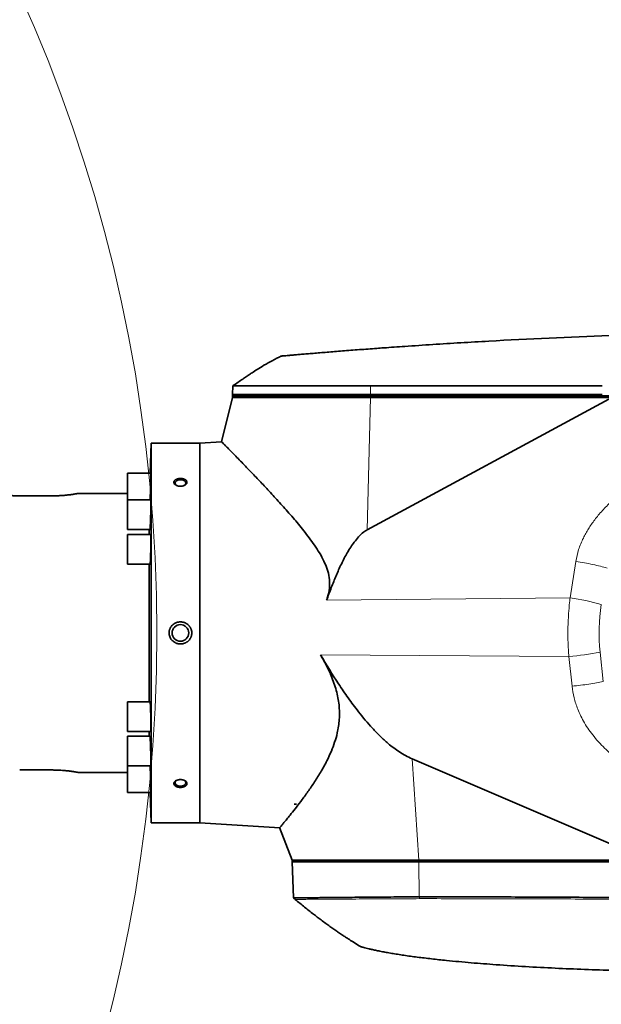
# Model space of a CAD drawing. Header units: millimetres. Extents: x 0 to 14900, y 0 to 10500.
# Tile 46 of 53: x 11862 to 12221, y 6148 to 6754. Entities that reach past the tile are written whole.
import ezdxf

# ---------------------------------------------------------------- set-up
doc = ezdxf.new("R2010")
doc.units = ezdxf.units.MM
doc.header["$LTSCALE"] = 25
doc.styles.add('SLDTEXTSTYLE0', font='TXT', dxfattribs={"width": 0.605})
doc.dimstyles.new('SLDDIMSTYLE2', dxfattribs={"dimtxt": 87.5, "dimasz": 87.5, "dimexe": 0, "dimexo": 0.0625, "dimgap": 21.875, "dimtad": 1, "dimdec": 1, "dimrnd": 1e-09, "dimzin": 12, "dimdsep": 46, "dimtxsty": 'SLDTEXTSTYLE0', "dimsah": 1, "dimcen": 0, "dimadec": 0, "dimazin": 3, "dimtfac": 1, "dimtofl": 0, "dimtmove": 0, "dimatfit": 3, "dimfxl": 1, "dimfrac": 2, "dimtolj": 1, "dimtzin": 12, "dimarcsym": 0})
doc.dimstyles.new('SLDDIMSTYLE3', dxfattribs={"dimtxt": 87.5, "dimasz": 87.5, "dimexe": 0, "dimexo": 0.0625, "dimgap": 21.875, "dimtad": 1, "dimdec": 4, "dimlfac": 25, "dimzin": 12, "dimdsep": 46, "dimtxsty": 'SLDTEXTSTYLE0', "dimsah": 1, "dimcen": 0.09, "dimadec": 1, "dimazin": 3, "dimtfac": 1, "dimtofl": 0, "dimtmove": 0, "dimatfit": 3, "dimfxl": 1, "dimfrac": 2, "dimtolj": 1, "dimtzin": 12, "dimarcsym": 0})

# ---------------------------------------------------------------- blocks, each defined once
blk = doc.blocks.new('_D_6')
at = {"color": 7, "linetype": 'Continuous', "lineweight": 0}
for q in [(12310.03, 7139.35), (10988.91, 6376.6)]:
    blk.add_line((11818.56, 6855.6), q, dxfattribs=at)
at = {"color": 7, "linetype": 'Continuous', "lineweight": 18}
blk.add_solid([(11818.56, 6855.6), (11900.59, 6888.53), (11888.09, 6910.18)], dxfattribs=at)
at = {"color": 7, "linetype": 'Continuous', "lineweight": 18, "insert": (12004.87, 7093.32), "char_height": 87.5, "attachment_point": 1, "rotation": 30, "style": 'SLDTEXTSTYLE0'}
blk.add_mtext('R958', dxfattribs=at)
blk = doc.blocks.new('_D_7')
at = {"color": 7, "linetype": 'Continuous', "lineweight": 0}
blk.add_line((12868.9, 8443.5), (10988.91, 6376.6), dxfattribs=at)
at = {"color": 7, "linetype": 'Continuous', "lineweight": 18}
blk.add_solid([(12868.9, 8443.5), (12800.77, 8387.18), (12819.27, 8370.36)], dxfattribs=at)
at = {"color": 7, "linetype": 'Continuous', "lineweight": 18, "insert": (11725.29, 7353.72), "char_height": 87.5, "attachment_point": 1, "rotation": 47.71136, "style": 'SLDTEXTSTYLE0'}
blk.add_mtext('R2794', dxfattribs=at)
blk = doc.blocks.new('_D_8')
at = {"color": 7, "linetype": 'Continuous', "lineweight": 0}
for p, q in [((8188.12, 6870.46), (7939.56, 6914.28)), ((12320.13, 6376.6), (14085.3, 6376.6))]:
    blk.add_line(p, q, dxfattribs=at)
at = {"color": 7, "linetype": 'Continuous', "lineweight": 18}
blk.add_arc((10988.91, 6376.6), 3058.9, 0, 170, dxfattribs=at)
for points in [[(7976.49, 6907.77), (8005.19, 6991.37), (7980.63, 6996.06)], [(14047.8, 6376.6), (14059.05, 6464.27), (14034.05, 6463.91)]]:
    blk.add_solid(points, dxfattribs=at)
at = {"color": 7, "linetype": 'Continuous', "lineweight": 18, "insert": (11141.49, 9547.06), "char_height": 87.5, "attachment_point": 1, "rotation": 355, "style": 'SLDTEXTSTYLE0'}
blk.add_mtext('170°', dxfattribs=at)
blk = doc.blocks.new('_D_9')
at = {"color": 7, "linetype": 'Continuous', "lineweight": 0}
for p, q in [((12320.13, 6376.6), (14085.33, 6376.6)), ((8188.12, 5882.75), (7939.53, 5838.91))]:
    blk.add_line(p, q, dxfattribs=at)
at = {"color": 7, "linetype": 'Continuous', "lineweight": 18}
blk.add_arc((10988.91, 6376.6), 3058.92, 190, 0, dxfattribs=at)
for points in [[(14047.83, 6376.6), (14034.08, 6289.29), (14059.08, 6288.93)], [(7976.46, 5845.42), (7980.6, 5757.13), (8005.16, 5761.83)]]:
    blk.add_solid(points, dxfattribs=at)
at = {"color": 7, "linetype": 'Continuous', "lineweight": 18, "insert": (11121.83, 3430.85), "char_height": 87.5, "attachment_point": 1, "rotation": 5, "style": 'SLDTEXTSTYLE0'}
blk.add_mtext('170°', dxfattribs=at)

msp = doc.modelspace()

# ---------------------------------------------------------------- linework, layer by layer
at = {"color": 7, "linetype": 'Continuous', "lineweight": 35}
for p, q in [((11993.6245004, 6528.7554086), (11993.4444958, 6523.6007518)), ((11993.4095751, 6521.6007518), (11986.7210726, 6494.3700476)), ((11993.4095751, 6522.6007518), (11993.4095751, 6521.6007518)), ((12078.4793711, 6522.6007518), (11993.4095751, 6522.6007518)), ((11993.4095751, 6521.6007518), (12078.4793711, 6521.6007518)), ((11993.4444958, 6523.6007518), (11993.5144227, 6522.6007518)), ((11993.4444958, 6523.6007518), (12078.5004961, 6523.6007518)), ((12226.1463029, 6522.6007518), (12078.4793711, 6522.6007518)), ((12078.4793711, 6521.6007518), (12226.3878021, 6521.6007518)), ((12078.5004961, 6523.6007518), (12221.2102752, 6523.6007518)), ((12225.1946818, 6520.6437386), (12076.387428, 6440.1218301)), ((11943.3222731, 6493.6007518), (11942.6710223, 6474.9513684)), ((11973.4095751, 6493.6007518), (11943.3222731, 6493.6007518)), ((11943.3222731, 6259.6007518), (11943.3222731, 6493.6007518)), ((11986.790722, 6494.4191778), (11973.4095751, 6493.6007518)), ((11973.4095751, 6493.6007518), (11973.4095751, 6259.6007518)), ((11943.1529074, 6474.9513684), (11928.8222731, 6474.9513684)), ((11928.8222731, 6474.9513684), (11928.8222731, 6458.5827503)), ((11882.4095751, 6461.0447495), (11862.4095751, 6461.0447495)), ((11928.8222731, 6462.6007518), (11898.7641855, 6462.6007518)), ((11943.1529074, 6458.5827503), (11928.8222731, 6458.5827503)), ((11928.8222731, 6458.5827503), (11928.8222731, 6440.2827503)), ((11928.8222731, 6440.2827503), (11942.6150602, 6440.2827503)), ((11943.1529074, 6437.2507518), (11928.8222731, 6437.2507518)), ((11928.8222731, 6437.2507518), (11928.8222731, 6418.9507518)), ((11942.2397293, 6437.2507518), (11942.2397293, 6440.2827503)), ((11928.8222731, 6418.9507518), (11942.6847717, 6418.9507518)), ((11942.2397293, 6334.2507518), (11942.2397293, 6418.9507518)), ((11942.6851982, 6334.2507518), (11928.8222731, 6334.2507518)), ((11928.8222731, 6334.2507518), (11928.8222731, 6315.9507518)), ((11928.8222731, 6315.9507518), (11943.1529074, 6315.9507518)), ((11942.2397293, 6312.9187534), (11942.2397293, 6315.9507518)), ((11942.6151368, 6312.9187534), (11928.8222731, 6312.9187534)), ((11928.8222731, 6312.9187534), (11928.8222731, 6294.6187534)), ((12104.0521801, 6299.0497321), (12249.2133238, 6236.8045726)), ((11882.4095751, 6292.1567541), (11862.4095751, 6292.1567541)), ((11928.8222731, 6294.6187534), (11943.1529074, 6294.6187534)), ((11928.8222731, 6294.6187534), (11928.8222731, 6278.2501352)), ((11898.7641855, 6290.6007518), (11928.8222731, 6290.6007518)), ((11928.8222731, 6278.2501352), (11943.1529074, 6278.2501352)), ((11942.6710223, 6278.2501352), (11943.3222731, 6259.6007518)), ((12031.4600971, 6271.195921), (12032.8207513, 6271.1007518)), ((12031.4600971, 6271.1007518), (12031.4600971, 6271.195921)), ((12031.4600971, 6271.195921), (12031.5433183, 6271.1007518)), ((12031.5433183, 6271.1007518), (12031.4600971, 6271.1007518)), ((12031.5433183, 6271.1007518), (12032.8207513, 6271.1007518)), ((11943.3222731, 6259.6007518), (11973.4095751, 6259.6007518)), ((11973.4095751, 6259.6007518), (12022.5900069, 6256.5927478)), ((12022.5178586, 6256.6383584), (12030.2095751, 6236.6007518)), ((12030.2095751, 6236.6007518), (12030.2095751, 6235.6007518)), ((12108.3152309, 6236.6007518), (12030.2095751, 6236.6007518)), ((12250.3505425, 6236.6007518), (12108.3152309, 6236.6007518)), ((12108.3152309, 6235.6007518), (12030.2095751, 6235.6007518)), ((12030.3143374, 6235.6007518), (12031.0932321, 6213.2961248)), ((12364.3348116, 6235.6007518), (12108.3152309, 6235.6007518)), ((12108.4619802, 6214.0555645), (12108.4760863, 6214.0554028))]:
    msp.add_line(p, q, dxfattribs=at)
at = {"color": 8, "linetype": 'Continuous', "lineweight": 18}
for p, q in [((12078.5194809, 6528.8109163), (12078.5004961, 6523.6007518)), ((12076.387428, 6440.1218301), (12078.4793711, 6521.6007518)), ((12078.4793711, 6522.6007518), (12078.4793711, 6521.6007518)), ((12078.5004961, 6523.6007518), (12078.5077926, 6522.6007518)), ((12201.4111866, 6398.2129396), (12204.9456987, 6420.6441551)), ((12201.4111866, 6398.2129396), (12051.3754585, 6396.6983673)), ((12219.8674469, 6364.7910555), (12221.7905613, 6346.5908975)), ((12200.6635639, 6362.00953), (12047.6518092, 6363.0527231)), ((12202.5866783, 6343.809372), (12200.6635639, 6362.00953)), ((12104.0521801, 6299.0497321), (12108.3152309, 6236.6007518)), ((12108.3152309, 6235.6007518), (12108.3152309, 6236.6007518)), ((12108.4619802, 6214.0555645), (12108.3281361, 6235.6007518)), ((12108.6471159, 6212.8900981), (12108.4760863, 6214.0554028))]:
    msp.add_line(p, q, dxfattribs=at)
at = {"color": 7, "linetype": 'Continuous', "lineweight": 35, "flags": 128}
for points in [[(12221.2291442, 6528.7791551), (12147.2153352, 6528.796837), (12078.5194809, 6528.8109163)], [(11963.5898456, 6467.3390419), (11964.2559411, 6467.7951796), (11964.705536, 6468.4191437), (11964.7979623, 6469.0981686), (11964.5232044, 6469.7586715), (11963.9110364, 6470.3290767), (11963.0277962, 6470.7475718), (11961.9691967, 6470.9688064), (11960.8499535, 6470.9688064), (11959.7913539, 6470.7475718), (11958.9081138, 6470.3290767), (11958.2959458, 6469.7586715), (11958.0211878, 6469.0981686), (11958.1136142, 6468.4191437), (11958.563209, 6467.7951796), (11959.2293046, 6467.3390419)], [(11959.2293046, 6285.8624617), (11958.9081138, 6285.6760867), (11958.2959458, 6285.1056816), (11958.0211878, 6284.4451787), (11958.1136142, 6283.7661537), (11958.563209, 6283.1421896), (11959.3212519, 6282.6409026), (11960.3055969, 6282.3166149), (11961.4095751, 6282.204468)], [(11961.4095751, 6282.204468), (11962.5135533, 6282.3166149), (11963.4978983, 6282.6409026), (11964.2559411, 6283.1421896), (11964.705536, 6283.7661537), (11964.7979623, 6284.4451787), (11964.5232044, 6285.1056816), (11963.9110364, 6285.6760867), (11963.5898456, 6285.8624617)], [(12031.1376562, 6213.2591292), (12031.4839422, 6212.9650024), (12032.1237801, 6212.4215396)]]:
    msp.add_lwpolyline(points, dxfattribs=at)
at = {"color": 7, "linetype": 'Continuous', "lineweight": 35}
msp.add_circle((11961.4095751, 6376.6007518), 5.1, dxfattribs=at)
at = {"color": 7, "linetype": 'Continuous', "lineweight": 18}
for radius in [2794, 958]:
    msp.add_arc((10988.9095722, 6376.6007518), radius, 190, 170, dxfattribs=at)
at = {"color": 8, "linetype": 'Continuous', "lineweight": 18}
for centre, radius, start, end in [((12184.114353, 6270.7289778), 128.652015, 73.5178490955, 82.2733758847), ((12183.5306707, 6547.9798111), 186.7578151, 275.2636331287, 281.2193888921)]:
    msp.add_arc(centre, radius, start, end, dxfattribs=at)
msp.add_ellipse((12332.0528722, 6376.6007518), major_axis=(112.807634, 0), ratio=0.9981278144, start_param=2.9855943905, end_param=3.2466710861, dxfattribs=at)
at = {"color": 7, "linetype": 'Continuous', "lineweight": 35}
for points, knots in [([(12374.4095751, 6562.6007518), (12349.6014516, 6562.4675398), (12299.9852048, 6562.2011156), (12225.5863442, 6560.0451715), (12164.519661, 6557.2216531), (12122.5138639, 6554.6903265), (12100.9738837, 6553.253557), (12089.4799583, 6552.4431102), (12081.9429667, 6551.8953228), (12076.9360396, 6551.5252989), (12071.6004399, 6551.1237988), (12066.3212147, 6550.7194564), (12061.2138136, 6550.3215022), (12056.3368524, 6549.9353518), (12051.6950609, 6549.5622858), (12047.2606334, 6549.200788), (12043.1351401, 6548.8599603), (12039.3625735, 6548.5445257), (12035.9426486, 6548.2554912), (12032.8575559, 6547.9922075), (12030.1872557, 6547.7623545), (12027.9515025, 6547.5685233), (12026.1467847, 6547.411147), (12024.758458, 6547.2895135), (12023.8630427, 6547.2108058), (12023.4244721, 6547.1721792), (12023.4553848, 6547.1749018), (12023.4658543, 6547.1758239)], [0, 0, 0, 0, 0.1915709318, 0.3831418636, 0.5747127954, 0.6636292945, 0.7080905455, 0.7414371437, 0.7525732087, 0.7664985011, 0.780520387, 0.7948469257, 0.8092787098, 0.8232040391, 0.8372259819, 0.8515532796, 0.8659862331, 0.8799013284, 0.8939136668, 0.9082330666, 0.922658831, 0.9365216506, 0.950481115, 0.9647465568, 0.9791183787, 0.9929277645, 1, 1, 1, 1]), ([(12023.5611698, 6547.2424615), (12021.6572716, 6546.2978741), (12018.0282159, 6544.4973786), (12013.1094685, 6541.6394496), (12008.9938264, 6539.1086791), (12005.948582, 6537.1507264), (12003.7331782, 6535.693581), (12001.8310809, 6534.4241758), (11999.5666499, 6532.8898973), (11996.7799019, 6530.9718836), (11994.753963, 6529.5460605), (11993.6785964, 6528.789235)], [0, 0, 0, 0, 0.1812876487, 0.3455557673, 0.4851207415, 0.5935194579, 0.654430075, 0.7113628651, 0.7886285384, 0.8878042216, 1, 1, 1, 1]), ([(12078.5194809, 6528.8109163), (12075.9104825, 6528.8089436), (12070.6741953, 6528.8049845), (12062.9337606, 6528.8002151), (12055.2889036, 6528.7939779), (12047.90126, 6528.7894043), (12040.8210707, 6528.7837612), (12034.1125599, 6528.7795905), (12027.7202461, 6528.7748259), (12021.7784027, 6528.7709553), (12016.3271825, 6528.7673277), (12011.4109477, 6528.7638113), (12006.9917617, 6528.7613911), (12003.1684806, 6528.7582715), (11999.9615147, 6528.7569803), (11997.3937998, 6528.7545353), (11995.4362662, 6528.7540692), (11994.1945321, 6528.7525981), (11993.615437, 6528.7526478), (11993.68439, 6528.7526289), (11993.704262, 6528.7526234)], [0, 0, 0, 0, 0.056770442, 0.1139388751, 0.1715268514, 0.2300856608, 0.2868425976, 0.3439972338, 0.4016103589, 0.4601683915, 0.5169380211, 0.5741056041, 0.6316927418, 0.6902506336, 0.7470078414, 0.8041627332, 0.8617761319, 0.9203344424, 0.9770407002, 1, 1, 1, 1]), ([(11986.7948353, 6494.3519252), (11986.7757596, 6494.3713375), (11986.694872, 6494.4536526), (11987.0745823, 6494.0672703), (11987.8736265, 6493.2537011), (11989.1788686, 6491.923319), (11990.906821, 6490.159143), (11993.0245144, 6487.9922407), (11995.4934804, 6485.4587447), (11998.3173272, 6482.5506578), (12001.9616254, 6478.7805359), (12006.5630355, 6473.9875985), (12012.2519536, 6467.9933983), (12018.4007469, 6461.4076405), (12024.8988648, 6454.277801), (12031.5945724, 6446.6536337), (12037.2183371, 6439.8564913), (12041.6236142, 6434.0732265), (12044.8421262, 6429.4950206), (12047.8597437, 6424.6568928), (12050.4031878, 6419.7115121), (12052.2983291, 6414.6208565), (12053.338936, 6409.4535617), (12053.3168439, 6404.0171958), (12052.4313407, 6399.7512391), (12051.596316, 6397.3369325), (12051.3754585, 6396.6983673)], [0, 0, 0, 0, 0.0127482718, 0.0540571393, 0.0956670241, 0.1381925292, 0.1810165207, 0.222487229, 0.2641914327, 0.3065602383, 0.3491299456, 0.41188073, 0.4751250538, 0.5397058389, 0.6046652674, 0.6696661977, 0.7349762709, 0.768175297, 0.8014393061, 0.8350126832, 0.8688005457, 0.8983016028, 0.9284483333, 0.9580442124, 0.9889030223, 1, 1, 1, 1]), ([(11942.7256405, 6458.5827503), (11942.727634, 6458.6183655), (11942.7380004, 6458.803567), (11942.7662597, 6459.3631104), (11942.8020666, 6460.1321509), (11942.8358022, 6460.9327662), (11942.8648657, 6461.6572497), (11942.9002886, 6462.5962643), (11942.9451357, 6463.8922481), (11942.98335, 6465.1103346), (11943.0131979, 6466.1402487), (11943.0343606, 6466.912724), (11943.0606023, 6467.9285124), (11943.0838624, 6468.9199003), (11943.1036045, 6469.861429), (11943.1165955, 6470.5385127), (11943.1276573, 6471.1785793), (11943.1368857, 6471.7871003), (11943.1440699, 6472.351141), (11943.1509009, 6473.038703), (11943.1536266, 6473.6274386), (11943.1521572, 6474.1017542), (11943.1478858, 6474.4963563), (11943.1396622, 6474.7759264), (11943.1269588, 6474.9090221), (11943.1195135, 6474.9676751), (11943.1139677, 6474.944184), (11943.1130902, 6474.9404668)], [0, 0, 0, 0, 0.0079876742, 0.0415364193, 0.1094059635, 0.1440498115, 0.1691810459, 0.2199168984, 0.2801668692, 0.347459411, 0.3816162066, 0.416271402, 0.4498165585, 0.5176800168, 0.5523220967, 0.5858798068, 0.619672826, 0.6537371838, 0.6883608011, 0.7219030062, 0.7896687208, 0.8242758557, 0.8578103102, 0.9255600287, 0.9601585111, 0.9936955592, 1, 1, 1, 1]), ([(11958.3500707, 6470.9661819), (11958.2874967, 6470.9216163), (11958.0984527, 6470.7869779), (11957.8868784, 6470.5865634), (11957.7081411, 6470.3677917), (11957.5510288, 6470.1270246), (11957.4423022, 6469.8661744), (11957.3906919, 6469.5995264), (11957.3731412, 6469.2644185), (11957.4492507, 6468.9285631), (11957.6804563, 6468.4777155), (11957.9328758, 6468.1720772), (11958.3260356, 6467.8426164), (11958.6330603, 6467.6418193), (11958.9771915, 6467.4661288), (11959.2534309, 6467.3473067), (11959.5443617, 6467.2430024), (11959.8511806, 6467.1531853), (11960.275567, 6467.0550981), (11960.7196371, 6466.9906456), (11961.1726362, 6466.9617495), (11961.6290444, 6466.9571345), (11962.0866481, 6466.9891469), (11962.5333938, 6467.0571822), (11962.9699885, 6467.1492326), (11963.3857877, 6467.2757134), (11963.7711022, 6467.4333187), (11964.042853, 6467.5665302), (11964.2936926, 6467.7124901), (11964.5221299, 6467.8694975), (11964.7306171, 6468.0395741), (11964.9132643, 6468.2184356), (11965.0691495, 6468.4040985), (11965.1978962, 6468.5946166), (11965.3010306, 6468.7927515), (11965.375377, 6468.9935049), (11965.4363508, 6469.2617726), (11965.4415365, 6469.5313624), (11965.390471, 6469.7959946), (11965.3029356, 6470.0554666), (11965.1619707, 6470.3053691), (11964.9703262, 6470.5406761), (11964.6894889, 6470.8221541), (11964.3299508, 6471.072917), (11963.8239275, 6471.3247835), (11963.4486665, 6471.468342), (11963.0461821, 6471.5830264), (11962.7311612, 6471.654442), (11962.4069102, 6471.7103997), (11962.0722586, 6471.7508518), (11961.6197528, 6471.7827939), (11961.160507, 6471.7815166), (11960.7058813, 6471.7468792), (11960.368976, 6471.7040053), (11960.0408434, 6471.6449194), (11959.7227612, 6471.5701025), (11959.4129992, 6471.4785406), (11959.14205, 6471.3802892), (11958.8402123, 6471.2509342), (11958.5812352, 6471.1172185), (11958.4081179, 6471.0041084), (11958.3500707, 6470.9661819)], [0, 0, 0, 0, 0.0117190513, 0.035404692, 0.0473924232, 0.0604949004, 0.087007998, 0.1005490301, 0.11349593, 0.1529906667, 0.1659016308, 0.2052732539, 0.2182965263, 0.2446355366, 0.2580713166, 0.271297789, 0.2846146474, 0.2980704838, 0.3117159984, 0.3386418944, 0.3523054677, 0.3661644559, 0.3932300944, 0.4071170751, 0.4211065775, 0.4482528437, 0.4620354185, 0.4760236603, 0.489423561, 0.5029193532, 0.5165649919, 0.5304169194, 0.5436023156, 0.5568821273, 0.5703091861, 0.5839386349, 0.5969272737, 0.6232075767, 0.6366263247, 0.6495316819, 0.6756846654, 0.6889602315, 0.7019347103, 0.7414933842, 0.7546518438, 0.7812637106, 0.7948383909, 0.8082091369, 0.8216716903, 0.8352757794, 0.8490733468, 0.8761880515, 0.8899497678, 0.9039111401, 0.9174163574, 0.9310161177, 0.9449157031, 0.9589196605, 0.9691078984, 0.9896417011, 1, 1, 1, 1]), ([(11862.4095751, 6461.0447495), (11861.5086451, 6461.0527093), (11860.145361, 6461.064754), (11858.3570945, 6461.1377828), (11856.6050167, 6461.2341896), (11854.9297205, 6461.3657693), (11853.3681061, 6461.5200451), (11852.2535919, 6461.6449982), (11851.2111842, 6461.7748015), (11850.2482378, 6461.9057098), (11849.361233, 6462.0356441), (11848.6343078, 6462.1491108), (11847.8721699, 6462.2735649), (11847.082489, 6462.4095572), (11846.3743511, 6462.5382734), (11846.0602552, 6462.597454), (11846.0560602, 6462.5982406), (11846.0549647, 6462.5984461)], [0, 0, 0, 0, 0.1050741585, 0.1589978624, 0.2133192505, 0.3187648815, 0.3722735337, 0.4265453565, 0.4796391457, 0.5331009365, 0.5871338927, 0.6419512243, 0.6818049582, 0.7622809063, 0.8579047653, 0.9628898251, 1, 1, 1, 1]), ([(11898.7641855, 6462.5984461), (11898.7676608, 6462.5991004), (11898.7827438, 6462.60194), (11898.6558363, 6462.5780414), (11898.3205198, 6462.5154081), (11897.7599172, 6462.4145308), (11897.0606046, 6462.2924759), (11896.1560259, 6462.1426672), (11895.0700965, 6461.9777824), (11894.1606974, 6461.848663), (11893.1674137, 6461.7184464), (11892.0977657, 6461.590824), (11890.9479687, 6461.4683153), (11889.7383259, 6461.3560524), (11888.4795286, 6461.2573169), (11887.1776078, 6461.1744936), (11885.8245561, 6461.1093119), (11884.5649796, 6461.0693243), (11883.4229465, 6461.0482398), (11882.7478076, 6461.0459145), (11882.4095751, 6461.0447495)], [0, 0, 0, 0, 0.0161984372, 0.0703008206, 0.1738568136, 0.2262717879, 0.279532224, 0.3837330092, 0.4365962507, 0.4901987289, 0.5431464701, 0.5964592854, 0.6503377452, 0.7049921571, 0.7580604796, 0.8115028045, 0.8661330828, 0.9211775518, 0.9605113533, 1, 1, 1, 1]), ([(11942.6150602, 6440.2848184), (11942.6154955, 6440.2841369), (11942.6223484, 6440.2734081), (11942.6443296, 6440.3299419), (11942.6751005, 6440.4967837), (11942.708187, 6440.8026799), (11942.7423323, 6441.1881344), (11942.7778199, 6441.6933502), (11942.8114829, 6442.268036), (11942.8406637, 6442.8136727), (11942.8764782, 6443.5576813), (11942.9222986, 6444.65224), (11942.961838, 6445.7480017), (11942.9930641, 6446.7177422), (11943.0153895, 6447.4669749), (11943.0433297, 6448.4811176), (11943.068502, 6449.5145546), (11943.0903256, 6450.5412414), (11943.1049535, 6451.3031935), (11943.1177078, 6452.0477226), (11943.1287024, 6452.7814864), (11943.1376947, 6453.4894679), (11943.1469751, 6454.3919426), (11943.1522075, 6455.2291562), (11943.1532394, 6455.9791704), (11943.1514902, 6456.6670447), (11943.1455896, 6457.2560879), (11943.1356246, 6457.7308459), (11943.122986, 6458.1259824), (11943.1066039, 6458.4060851), (11943.0862345, 6458.539916), (11943.0745667, 6458.5988649), (11943.066972, 6458.5753157), (11943.0657312, 6458.5714685)], [0, 0, 0, 0, 0.00179703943, 0.02829118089, 0.08181678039, 0.10915055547, 0.13563839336, 0.18922355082, 0.21657586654, 0.23641945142, 0.27648035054, 0.32405341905, 0.37719225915, 0.40416477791, 0.43153081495, 0.45802198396, 0.51161486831, 0.53897227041, 0.56547370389, 0.59216097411, 0.61906254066, 0.64640580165, 0.67289414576, 0.72640891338, 0.75373833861, 0.78021891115, 0.83371772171, 0.86103862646, 0.88751936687, 0.94101825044, 0.96833882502, 0.99482761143, 1, 1, 1, 1]), ([(11942.6847717, 6418.9525733), (11942.6852358, 6418.9519801), (11942.7014258, 6418.9312828), (11942.7276212, 6419.0261288), (11942.7625818, 6419.2394251), (11942.7893811, 6419.4688063), (11942.8162904, 6419.7575463), (11942.8431004, 6420.103685), (11942.8700302, 6420.5105523), (11942.9009102, 6421.0471837), (11942.9364025, 6421.7672651), (11942.969157, 6422.5589918), (11942.9962892, 6423.3082199), (11943.0174498, 6423.9521282), (11943.0381769, 6424.6509204), (11943.0576978, 6425.3820364), (11943.0815102, 6426.3778362), (11943.1020491, 6427.4031166), (11943.1189124, 6428.4326522), (11943.1332261, 6429.4589687), (11943.1436382, 6430.4711902), (11943.1499629, 6431.4444596), (11943.1535081, 6432.3857246), (11943.1528818, 6433.270874), (11943.1481215, 6434.0783402), (11943.140598, 6434.8288224), (11943.128997, 6435.4874011), (11943.11358, 6436.0384613), (11943.0956513, 6436.5135854), (11943.0741406, 6436.8733464), (11943.0493764, 6437.1020609), (11943.0282043, 6437.2326291), (11943.0116515, 6437.2245211), (11943.0027373, 6437.2201546)], [0, 0, 0, 0, 0.0015683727, 0.0547213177, 0.081627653, 0.1089748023, 0.1354709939, 0.1621524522, 0.1891208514, 0.2164823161, 0.2563076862, 0.3000995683, 0.3239698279, 0.3504623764, 0.3771403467, 0.4041055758, 0.4314643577, 0.4846107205, 0.5115143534, 0.5388597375, 0.5919906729, 0.618868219, 0.6461992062, 0.6993114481, 0.7261793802, 0.7535003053, 0.8066090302, 0.8334750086, 0.860793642, 0.913915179, 0.9407875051, 0.9681123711, 1, 1, 1, 1]), ([(12076.387428, 6440.1218301), (12075.656675, 6439.6708601), (12073.7318153, 6438.4829706), (12071.0925134, 6435.906564), (12067.6998696, 6431.6781168), (12064.0874821, 6426.0732992), (12060.4320137, 6419.0853002), (12057.2502443, 6411.8676453), (12054.2442575, 6404.3955889), (12052.3514544, 6399.317044), (12051.3754585, 6396.6983673)], [0, 0, 0, 0, 0.0502421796, 0.1323417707, 0.2146956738, 0.3691504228, 0.5241215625, 0.6796227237, 0.8348021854, 1, 1, 1, 1]), ([(11968.4095751, 6376.6007518), (11968.406886, 6376.7423457), (11968.4007193, 6377.0670656), (11968.3245438, 6377.7595084), (11968.1543547, 6378.4861869), (11967.8936454, 6379.1828541), (11967.5757067, 6379.8564755), (11967.1747632, 6380.4887378), (11966.6985657, 6381.0672355), (11966.1714457, 6381.6100086), (11965.5752642, 6382.0889609), (11964.7596891, 6382.5936745), (11964.0502137, 6382.9199264), (11963.3041544, 6383.1573418), (11962.7251667, 6383.2898821), (11962.1370243, 6383.3741601), (11961.5408193, 6383.410007), (11960.9366379, 6383.3959079), (11960.3354586, 6383.330772), (11959.7443724, 6383.2159706), (11959.1644723, 6383.0522732), (11958.5936922, 6382.8374812), (11958.0856822, 6382.5943324), (11957.5069845, 6382.2611016), (11957.0024211, 6381.9000935), (11956.5262987, 6381.4812707), (11956.0580276, 6381.0070058), (11955.6332838, 6380.4683186), (11955.2627564, 6379.8691701), (11955.010163, 6379.3759699), (11954.7930002, 6378.8448465), (11954.6202042, 6378.2906933), (11954.4986283, 6377.7279812), (11954.4233943, 6377.1622408), (11954.4141926, 6376.788365), (11954.4095751, 6376.6007518)], [0, 0, 0, 0, 0.01959506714, 0.04493774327, 0.09629842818, 0.12237100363, 0.14780681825, 0.19933492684, 0.22547723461, 0.25146471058, 0.30401114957, 0.33080178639, 0.38418306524, 0.41154324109, 0.43909417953, 0.46630183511, 0.49369529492, 0.52167364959, 0.54985388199, 0.57729527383, 0.60492830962, 0.63316967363, 0.66162316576, 0.68279698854, 0.7255852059, 0.74722998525, 0.77054994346, 0.81781017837, 0.84179612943, 0.86801873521, 0.89443167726, 0.9211429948, 0.94826544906, 0.9740392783, 1, 1, 1, 1]), ([(11954.4095751, 6376.6007518), (11954.4289025, 6376.2242252), (11954.4861623, 6375.1087231), (11955.0288097, 6373.6326948), (11955.865999, 6372.398378), (11956.6805104, 6371.5445722), (11957.5631864, 6370.8806495), (11958.418014, 6370.4345887), (11959.0983063, 6370.1719857), (11959.6632227, 6370.0054777), (11960.2466565, 6369.8847713), (11960.8403822, 6369.8128945), (11961.4374996, 6369.7905168), (11962.0368147, 6369.8175732), (11962.6388539, 6369.8956191), (11963.2314556, 6370.0244536), (11963.8076481, 6370.2017107), (11964.3664768, 6370.4262698), (11964.9107405, 6370.7009402), (11965.4258468, 6371.0198982), (11965.9061619, 6371.3777359), (11966.3516181, 6371.772343), (11966.7665102, 6372.2095128), (11967.2565316, 6372.8270008), (11967.6622343, 6373.501468), (11967.9738572, 6374.2148065), (11968.1723212, 6374.8064529), (11968.3196599, 6375.4478827), (11968.3982097, 6376.0588818), (11968.4063123, 6376.4451928), (11968.4095751, 6376.6007518)], [0, 0, 0, 0, 0.0521181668, 0.1544059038, 0.2121780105, 0.2580563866, 0.3172804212, 0.3643068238, 0.3911567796, 0.4181877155, 0.445785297, 0.473577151, 0.5009166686, 0.5284441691, 0.5565649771, 0.5848912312, 0.6123325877, 0.6399669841, 0.6682156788, 0.6966792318, 0.7237917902, 0.7510990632, 0.779029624, 0.8071796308, 0.8602005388, 0.8874434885, 0.9149017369, 0.9465086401, 0.9784601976, 1, 1, 1, 1]), ([(12022.5945985, 6256.6678187), (12022.5769267, 6256.6469058), (12022.4964091, 6256.5516203), (12022.9321091, 6257.0669733), (12023.8254548, 6258.1287518), (12025.1271167, 6259.6867354), (12026.8277492, 6261.7440882), (12029.0888969, 6264.5196741), (12031.9673886, 6268.1287055), (12035.5063521, 6272.7144837), (12039.4076278, 6278.0048494), (12043.5237501, 6283.9528781), (12047.6809953, 6290.5227902), (12051.3715328, 6297.1613757), (12054.3009378, 6303.4536676), (12056.4661405, 6309.1904677), (12057.917505, 6314.3110517), (12058.8260966, 6319.0522444), (12059.3024071, 6323.3119236), (12059.4210878, 6327.7169915), (12059.147143, 6332.196632), (12058.4760465, 6336.7104646), (12057.4252705, 6341.2173489), (12056.0134909, 6345.724178), (12053.997016, 6350.9106969), (12051.2673228, 6356.7352206), (12048.8602803, 6360.941123), (12047.6518092, 6363.0527231)], [0, 0, 0, 0, 0.0144774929, 0.0659637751, 0.109734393, 0.1537974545, 0.1987258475, 0.2439274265, 0.3007133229, 0.3579393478, 0.4163915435, 0.4752114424, 0.5332286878, 0.591598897, 0.6364459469, 0.6740781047, 0.7119643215, 0.7378177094, 0.7638243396, 0.7900225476, 0.8164400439, 0.8423230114, 0.8684209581, 0.8947195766, 0.9211881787, 0.9604320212, 1, 1, 1, 1]), ([(12047.6518092, 6363.0527231), (12051.2859149, 6357.0678123), (12056.7438196, 6348.0793361), (12064.6747606, 6336.499393), (12071.5226604, 6327.2674847), (12078.0903259, 6319.4030044), (12084.3276414, 6312.9454802), (12089.7866308, 6307.9544632), (12095.0659181, 6303.9527938), (12100.0460374, 6300.9102991), (12102.7169931, 6299.6698311), (12104.0521801, 6299.0497321)], [0, 0, 0, 0, 0.2430467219, 0.3650212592, 0.486978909, 0.6418181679, 0.7199882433, 0.7981331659, 0.8980310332, 0.9490266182, 1, 1, 1, 1]), ([(11943.0032924, 6315.9524686), (11943.0037094, 6315.9519005), (11943.0116445, 6315.9410884), (11943.0260448, 6315.9802249), (11943.0463118, 6316.0737948), (11943.065176, 6316.2402424), (11943.0824244, 6316.4681504), (11943.1030823, 6316.8536964), (11943.1202408, 6317.3581588), (11943.1334945, 6317.9703401), (11943.1441059, 6318.64984), (11943.1507048, 6319.4244876), (11943.1531141, 6320.2757448), (11943.1527418, 6321.1724669), (11943.1482131, 6322.1297247), (11943.1395775, 6323.1240586), (11943.128263, 6324.1369596), (11943.113012, 6325.1690626), (11943.0941006, 6326.1946115), (11943.0728515, 6327.2097973), (11943.0482453, 6328.2007269), (11943.0207768, 6329.1422125), (11942.9915435, 6330.0455163), (11942.9598773, 6330.8838087), (11942.9264791, 6331.6351567), (11942.9006891, 6332.1524114), (11942.8744854, 6332.6174826), (11942.8476203, 6333.0339478), (11942.8228304, 6333.3627334), (11942.7930543, 6333.7010928), (11942.7573813, 6334.0104255), (11942.7182808, 6334.2315152), (11942.694848, 6334.2235323), (11942.6851982, 6334.220245)], [0, 0, 0, 0, 0.00147048, 0.0279862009, 0.05468785, 0.0816039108, 0.1089619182, 0.1354642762, 0.1890075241, 0.2163517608, 0.2428466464, 0.2963566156, 0.3236866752, 0.3501729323, 0.4036652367, 0.4309859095, 0.4574712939, 0.5109615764, 0.5382808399, 0.5647733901, 0.6182779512, 0.6456042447, 0.6721095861, 0.7256399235, 0.7529793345, 0.7794925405, 0.8061914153, 0.8331043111, 0.8604582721, 0.8803411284, 0.9221356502, 0.9679350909, 1, 1, 1, 1]), ([(11943.0659452, 6294.6207156), (11943.0663373, 6294.6200684), (11943.0728605, 6294.6093016), (11943.0896406, 6294.6657244), (11943.1092372, 6294.8323828), (11943.1247325, 6295.1384599), (11943.1377047, 6295.5239142), (11943.1467305, 6296.0289994), (11943.1516038, 6296.6413625), (11943.1537046, 6297.3210905), (11943.1516498, 6298.0958594), (11943.1454378, 6298.9471686), (11943.1365033, 6299.8439695), (11943.1235521, 6300.801265), (11943.1068102, 6301.7956065), (11943.0876343, 6302.8085855), (11943.0649421, 6303.8407587), (11943.0391805, 6304.86636), (11943.0115073, 6305.8816433), (11942.9811668, 6306.8726817), (11942.9488181, 6307.8140847), (11942.923671, 6308.4916493), (11942.8979586, 6309.1324852), (11942.8714293, 6309.7418859), (11942.8357596, 6310.4929566), (11942.7996399, 6311.1526907), (11942.7639933, 6311.7046465), (11942.7397335, 6312.0336235), (11942.711234, 6312.3705005), (11942.677889, 6312.6870807), (11942.6451749, 6312.8665971), (11942.6242201, 6312.924751), (11942.6164396, 6312.915211), (11942.6151368, 6312.9136136)], [0, 0, 0, 0, 0.0016952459, 0.0282012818, 0.0817519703, 0.1091000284, 0.1355981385, 0.1891146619, 0.2164481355, 0.2429362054, 0.2964322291, 0.3237548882, 0.3502402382, 0.4037305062, 0.4310498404, 0.4575406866, 0.5110418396, 0.5383664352, 0.5648691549, 0.6183941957, 0.64573089, 0.6722417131, 0.6989381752, 0.7258486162, 0.7532000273, 0.806334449, 0.8333044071, 0.860667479, 0.8805514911, 0.9223486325, 0.9681513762, 0.9946672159, 1, 1, 1, 1]), ([(11898.7641855, 6290.6030576), (11898.7676608, 6290.6024033), (11898.7827438, 6290.5995636), (11898.6558363, 6290.6234623), (11898.3205198, 6290.6860956), (11897.7599172, 6290.7869729), (11897.0606046, 6290.9090277), (11896.1560258, 6291.0588365), (11895.0700966, 6291.2237213), (11894.160697, 6291.3528407), (11893.1674152, 6291.4830571), (11892.0977599, 6291.6106803), (11890.9479907, 6291.7331859), (11889.836927, 6291.8363017), (11888.476795, 6291.9452788), (11886.7278757, 6292.0569459), (11884.9114627, 6292.1258547), (11883.4229713, 6292.153252), (11882.7478159, 6292.1555852), (11882.4095751, 6292.1567541)], [0, 0, 0, 0, 0.0161998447, 0.0703069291, 0.1738719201, 0.2262914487, 0.2795565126, 0.3837663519, 0.4366341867, 0.4902413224, 0.5431936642, 0.596511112, 0.6503942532, 0.705053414, 0.7449428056, 0.8254853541, 0.9211707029, 0.9605079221, 1, 1, 1, 1]), ([(11943.1133303, 6278.2523428), (11943.1136495, 6278.2516162), (11943.118365, 6278.2408845), (11943.1294513, 6278.2977227), (11943.1411835, 6278.4651929), (11943.1484444, 6278.7717553), (11943.1530201, 6279.1576913), (11943.1534405, 6279.6631513), (11943.1496782, 6280.2757971), (11943.1431604, 6280.9558007), (11943.1325639, 6281.7307844), (11943.1180641, 6282.5822545), (11943.1010457, 6283.4792651), (11943.080369, 6284.4367525), (11943.0564329, 6285.4312601), (11943.0304494, 6286.444462), (11943.0015817, 6287.4768465), (11942.97044, 6288.5025683), (11942.9379454, 6289.517998), (11942.9036649, 6290.5093232), (11942.859667, 6291.6840012), (11942.8236243, 6292.5709508), (11942.7877575, 6293.3765547), (11942.7573879, 6294.0235897), (11942.7368027, 6294.4014314), (11942.7249628, 6294.6187534)], [0, 0, 0, 0, 0.0024347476, 0.035960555, 0.10367051, 0.1382533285, 0.1717648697, 0.2394457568, 0.2740133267, 0.3075191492, 0.3751881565, 0.4097491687, 0.4432597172, 0.5109379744, 0.5455032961, 0.5790274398, 0.6467329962, 0.6813120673, 0.7148464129, 0.7825954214, 0.8171929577, 0.884468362, 0.9185238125, 0.9531376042, 1, 1, 1, 1]), ([(11958.2503051, 6282.3059814), (11958.3133257, 6282.2616005), (11958.5037004, 6282.1275328), (11958.7977716, 6281.9695018), (11959.1269827, 6281.8269348), (11959.4013425, 6281.7271129), (11959.6999177, 6281.6376469), (11960.0134778, 6281.5623045), (11960.4451081, 6281.4825829), (11960.8940175, 6281.4345789), (11961.3492889, 6281.4194763), (11961.8060673, 6281.4267385), (11962.2614169, 6281.4675881), (11962.7032979, 6281.541356), (11963.1330825, 6281.6370937), (11963.5395445, 6281.7644259), (11963.9132153, 6281.9206477), (11964.1750871, 6282.0518682), (11964.4150712, 6282.1951056), (11964.6318157, 6282.3488779), (11964.8277052, 6282.5154018), (11964.9971523, 6282.6906772), (11965.1866191, 6282.9333716), (11965.3230842, 6283.1899682), (11965.4025759, 6283.454353), (11965.4547671, 6283.7880049), (11965.4130251, 6284.1256425), (11965.2539834, 6284.5178031), (11965.09516, 6284.7713424), (11964.8866613, 6285.0109186), (11964.5854374, 6285.29823), (11964.2074768, 6285.5547706), (11963.6826886, 6285.8110097), (11963.2964794, 6285.9558202), (11962.8851215, 6286.0692756), (11962.5645246, 6286.1383728), (11962.2358446, 6286.1905216), (11961.8978841, 6286.2255378), (11961.4428039, 6286.2480302), (11960.983571, 6286.2340083), (11960.5315215, 6286.1836589), (11960.0883722, 6286.109263), (11959.66071, 6285.9994258), (11959.2600381, 6285.8571313), (11958.8812027, 6285.694223), (11958.538152, 6285.5026622), (11958.2387578, 6285.2875272), (11958.0377655, 6285.1153668), (11957.862785, 6284.9352566), (11957.7143761, 6284.7491154), (11957.5907812, 6284.554283), (11957.4957258, 6284.3557162), (11957.4070949, 6284.0889374), (11957.3740848, 6283.8186942), (11957.3978494, 6283.551422), (11957.4585278, 6283.288225), (11957.5735141, 6283.0327959), (11957.7293929, 6282.8062333), (11957.8862639, 6282.6192751), (11958.0539491, 6282.4564925), (11958.2010225, 6282.3437576), (11958.2503051, 6282.3059814)], [0, 0, 0, 0, 0.0117254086, 0.0354205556, 0.0474089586, 0.0606745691, 0.074031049, 0.0875273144, 0.1012144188, 0.1281817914, 0.1418668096, 0.1557480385, 0.1828251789, 0.1967189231, 0.2107155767, 0.2378385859, 0.2516097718, 0.2655869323, 0.2789612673, 0.2924313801, 0.3060511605, 0.3198769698, 0.333033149, 0.3596561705, 0.3732547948, 0.3862241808, 0.4257900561, 0.4386952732, 0.4648471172, 0.4781214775, 0.4911141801, 0.530727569, 0.5439132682, 0.5705803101, 0.5841833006, 0.5975780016, 0.6110647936, 0.6246936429, 0.6385167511, 0.6656536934, 0.6794271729, 0.6934010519, 0.7204697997, 0.7343637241, 0.7483622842, 0.7752995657, 0.7889782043, 0.8028633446, 0.8160895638, 0.8294105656, 0.8428794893, 0.8565518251, 0.8695699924, 0.8959110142, 0.9093619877, 0.9222707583, 0.9484319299, 0.9617125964, 0.9712158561, 0.9903547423, 1, 1, 1, 1]), ([(12031.1716922, 6213.2988647), (12031.1637148, 6213.2993363), (12031.1425635, 6213.3005866), (12031.8365811, 6213.3167986), (12033.1733075, 6213.3268593), (12035.1781304, 6213.3394961), (12037.816044, 6213.3771866), (12041.1121851, 6213.4302928), (12045.0098565, 6213.4747088), (12049.4482825, 6213.5213258), (12054.3568381, 6213.5728715), (12059.7660651, 6213.6313095), (12065.6142746, 6213.6812274), (12071.8878281, 6213.7382179), (12078.5278676, 6213.7911918), (12085.5212725, 6213.8523643), (12092.8589594, 6213.9202755), (12099.2303625, 6213.9210384), (12104.4681748, 6214.0541219), (12107.1298452, 6214.0550833), (12108.4619802, 6214.0555645)], [0, 0, 0, 0, 0.03603573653, 0.09554500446, 0.1554674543, 0.21497669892, 0.27489861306, 0.33612215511, 0.39779591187, 0.45732998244, 0.51727746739, 0.57679369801, 0.63672323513, 0.69623944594, 0.75616878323, 0.81602981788, 0.87631129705, 0.93791853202, 0.96892894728, 1, 1, 1, 1]), ([(12032.1298318, 6212.4270558), (12034.0433125, 6210.8193054), (12037.7413848, 6207.7121), (12043.0499311, 6203.5228101), (12047.4260428, 6200.1946078), (12050.7913515, 6197.7157526), (12053.4061428, 6195.8314839), (12055.8283591, 6194.1201327), (12058.2403754, 6192.4488797), (12060.5007667, 6190.9131503), (12062.676508, 6189.4611842), (12065.0134422, 6187.9263836), (12067.9547596, 6186.0398848), (12070.4265607, 6184.4775489), (12071.9358584, 6183.567422), (12072.1847764, 6183.4173211)], [0, 0, 0, 0, 0.1514418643, 0.2926828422, 0.4097363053, 0.4845945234, 0.5459587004, 0.6050400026, 0.6643124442, 0.7237773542, 0.7706357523, 0.8228198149, 0.8931982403, 0.9823859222, 1, 1, 1, 1]), ([(12108.4760863, 6214.0554028), (12111.7624604, 6214.0440685), (12118.3351462, 6214.0214), (12128.1930476, 6214.1199911), (12141.338347, 6214.0851347), (12157.7697921, 6213.9405879), (12184.06008, 6213.839212), (12216.9229596, 6213.6387777), (12256.3583754, 6213.4545309), (12289.2212099, 6213.3021091), (12315.511449, 6213.1956759), (12331.9428444, 6213.1307894), (12345.0039171, 6213.1124366), (12354.6949318, 6213.0348254), (12361.0994994, 6213.0344779), (12364.3017854, 6213.0343041)], [0, 0, 0, 0, 0.0385379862, 0.07707524, 0.1156129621, 0.1926873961, 0.2697618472, 0.4239107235, 0.5780595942, 0.7322084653, 0.8092829, 0.8863573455, 0.924894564, 0.9624472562, 1, 1, 1, 1]), ([(12301.4095751, 6167.6007518), (12289.2681057, 6167.6503048), (12264.9825602, 6167.7494214), (12228.5627268, 6168.5684576), (12192.1598858, 6169.9434991), (12162.804397, 6171.6389094), (12140.4913134, 6173.3649452), (12128.7663135, 6174.4421918), (12120.6061659, 6175.2918875), (12116.0364948, 6175.796642), (12111.5992585, 6176.3173371), (12107.2733972, 6176.8572309), (12103.0918636, 6177.4130585), (12099.0124466, 6177.9921129), (12095.1385958, 6178.5811913), (12091.5116906, 6179.1725127), (12088.1289432, 6179.7642924), (12084.9752155, 6180.3578951), (12082.1483844, 6180.9314959), (12079.6651773, 6181.4737555), (12077.5270735, 6181.9749422), (12075.718365, 6182.4289646), (12074.3013409, 6182.8080998), (12073.2864366, 6183.0936301), (12072.3726495, 6183.3613248), (12072.2599197, 6183.3960918), (12072.1857679, 6183.4189611)], [0, 0, 0, 0, 0.139205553, 0.2784409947, 0.4176480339, 0.5568583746, 0.6155378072, 0.6742289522, 0.6918584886, 0.7095868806, 0.7272261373, 0.744383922, 0.7616652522, 0.779319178, 0.7971029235, 0.814262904, 0.8315415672, 0.8492036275, 0.8670039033, 0.8839284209, 0.9009781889, 0.9184315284, 0.9360264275, 0.9522599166, 0.9685973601, 1, 1, 1, 1])]:
    msp.add_open_spline(points, degree=3, knots=knots, dxfattribs=at)
at = {"color": 8, "linetype": 'Continuous', "lineweight": 18}
for points, knots in [([(12204.9456987, 6420.6441551), (12205.4450535, 6423.0843762), (12206.4595755, 6428.0420896), (12208.8332508, 6433.7332857), (12211.0115631, 6437.9310282), (12212.6746886, 6440.7526807), (12214.5204552, 6443.5576759), (12216.5506696, 6446.3462365), (12219.6110292, 6450.1755082), (12223.8121288, 6454.7887458), (12229.1997323, 6459.9982011), (12234.6337008, 6464.9649746), (12238.1224873, 6468.376465), (12239.8676202, 6470.0829335)], [0, 0, 0, 0, 0.121464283, 0.2467748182, 0.2985921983, 0.351584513, 0.4058906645, 0.4616397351, 0.5189510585, 0.643612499, 0.7636916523, 0.8817957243, 1, 1, 1, 1]), ([(12200.6635639, 6362.00953), (12200.454758, 6364.9778537), (12200.035183, 6370.9424085), (12200.0005195, 6379.8155155), (12200.3621713, 6387.9796385), (12200.9025764, 6394.0543925), (12201.2953437, 6397.265774), (12201.4111866, 6398.2129396)], [0, 0, 0, 0, 0.2461328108, 0.4945796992, 0.73021914, 0.9204307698, 1, 1, 1, 1]), ([(12277.1184306, 6269.7560907), (12274.75018, 6270.5573582), (12269.9483158, 6272.182008), (12262.9565939, 6275.5019575), (12256.1988535, 6279.3826661), (12249.7224838, 6283.8327555), (12243.5652119, 6288.6623192), (12237.4938598, 6293.1291486), (12232.1028794, 6297.2727322), (12227.549982, 6301.0481206), (12223.5261263, 6304.6815527), (12219.7219875, 6308.5020634), (12216.146003, 6312.5982148), (12212.9697096, 6316.8306508), (12210.2635034, 6321.0665489), (12207.9790946, 6325.2960615), (12205.7023838, 6330.4516629), (12203.6491604, 6336.5962151), (12202.9382648, 6341.4224623), (12202.5866783, 6343.809372)], [0, 0, 0, 0, 0.068255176, 0.1383941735, 0.2109718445, 0.280927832, 0.352816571, 0.4247239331, 0.4868278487, 0.538541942, 0.5862800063, 0.6349234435, 0.685812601, 0.7348144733, 0.7795168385, 0.8232528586, 0.8662750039, 0.9338638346, 1, 1, 1, 1]), ([(12032.125268, 6212.4215654), (12032.1247688, 6212.4215597), (12031.9161159, 6212.4191822), (12032.6374447, 6212.4374587), (12034.385751, 6212.4399827), (12037.5087236, 6212.4496815), (12041.7631692, 6212.503705), (12047.1500082, 6212.5379475), (12053.5838975, 6212.5777023), (12060.9782917, 6212.6255664), (12069.2311834, 6212.6705268), (12077.4852759, 6212.7095526), (12085.4564628, 6212.7552093), (12092.9515201, 6212.7918686), (12100.6896282, 6212.8151765), (12105.9914417, 6212.8650943), (12108.6471159, 6212.8900981)], [0, 0, 0, 0, 0.0001998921, 0.0835378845, 0.1669991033, 0.2498897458, 0.3333008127, 0.416689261, 0.499582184, 0.5831036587, 0.666373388, 0.7492786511, 0.8119204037, 0.8746896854, 0.937232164, 1, 1, 1, 1]), ([(12108.6471159, 6212.8900981), (12122.8605165, 6212.8785313), (12151.2873072, 6212.8553978), (12193.9279822, 6212.7007196), (12236.5685339, 6212.5723232), (12279.2090678, 6212.4509048), (12321.8495686, 6212.3390025), (12350.2764686, 6212.2886694), (12364.4899184, 6212.2635028)], [0, 0, 0, 0, 0.1666667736, 0.3333334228, 0.5000000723, 0.666666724, 0.8333333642, 1, 1, 1, 1])]:
    msp.add_open_spline(points, degree=3, knots=knots, dxfattribs=at)
for points in [[(12204.9456987, 6420.6441551), (12206.718898, 6420.3715446), (12210.2652966, 6419.8263234), (12215.4147704, 6418.8060195), (12220.2061256, 6417.6943981), (12222.8350964, 6416.9152402), (12224.1495817, 6416.5256612)], [(12202.5866783, 6343.809372), (12204.3568112, 6343.9943101), (12207.897077, 6344.3641865), (12213.0405149, 6345.0534255), (12217.8323066, 6345.8032233), (12220.4711431, 6346.3283394), (12221.7905613, 6346.5908975)]]:
    msp.add_open_spline(points, degree=3, dxfattribs=at)

# ---------------------------------------------------------------- dimensions: what is measured, and where the dimension line sits
at = {"color": 7, "linetype": 'Continuous', "lineweight": 18}
for base, line1, line2, picture, middle in [((11255.5098468, 9423.8558346), ((12270.1345875, 6376.6007518), (9707.6845568, 6376.6007518)), ((10045.4637448, 6542.955706), (8237.3567102, 6861.7737602)), '_D_8', (11255.5098468, 9423.8558346)), ((11255.512342, 3329.3171484), ((10045.4637448, 6210.2457976), (8237.3567102, 5891.4277434)), ((9707.6845568, 6376.6007518), (12270.1345875, 6376.6007518)), '_D_9', (11255.512342, 3329.3171484))]:
    dim = msp.add_angular_dim_2l(base=base, line1=line1, line2=line2, dimstyle='SLDDIMSTYLE3', dxfattribs=at)
    dim.commit()
    dim.dimension.update_dxf_attribs({"geometry": picture, "text_midpoint": middle, "dimtype": 162})
for mpoint, picture, middle in [((12868.8967756, 8443.5028093), '_D_7', (11928.9034239, 7410.0520305)), ((11818.561909, 6855.6007518), '_D_6', (12187.0392618, 7068.3413563))]:
    dim = msp.add_radius_dim(center=(10988.9095722, 6376.6007518), mpoint=mpoint, dimstyle='SLDDIMSTYLE2', dxfattribs=at)
    dim.commit()
    dim.dimension.update_dxf_attribs({"geometry": picture, "text_midpoint": middle, "dimtype": 164})

doc.saveas('drawing.dxf')
